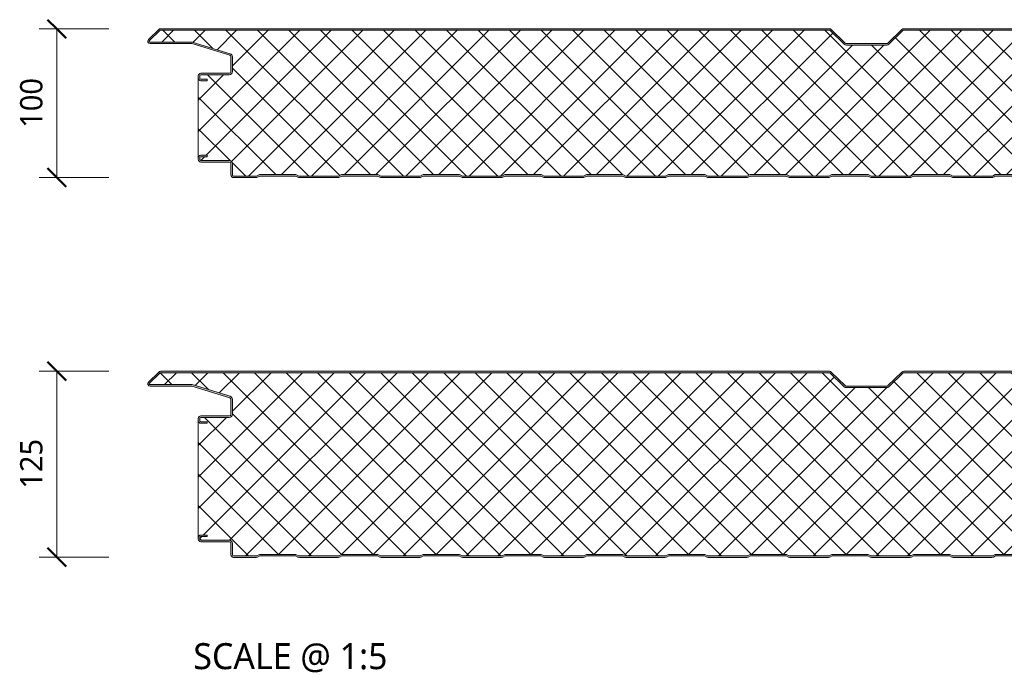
# Model space of a CAD drawing. Header units: millimetres. Extents: x 9340 to 17552, y -5453 to 669.
# Tile 1 of 10: x 9340 to 10003, y -5453 to -5011. Entities that reach past the tile are written whole.
import ezdxf

# ---------------------------------------------------------------- set-up
doc = ezdxf.new("R2010")
doc.units = ezdxf.units.MM
for name, color, linetype, lineweight in [('A-ANNO-DIMS', 211, 'Continuous', 9), ('A-ANNO-DIMS-5', 211, 'Continuous', 9), ('A-DETL-GENF', 92, 'Continuous', 13), ('G-ANNO-TEXT', 231, 'Continuous', 9)]:
    doc.layers.add(name, color=color, linetype=linetype, lineweight=lineweight)
doc.styles.add('Yu Gothic', font='Yu Gothic.ttf', dxfattribs={"height": 15})
doc.styles.add('Yu Gothic_1', font='Yu Gothic.ttf', dxfattribs={"height": 17.5})
doc.dimstyles.new('Diagonal', dxfattribs={"dimscale": 304.8, "dimtxt": 17.413553, "dimasz": 0.04101, "dimexe": 0.03937, "dimexo": 0.024606, "dimgap": 0.024606, "dimtad": 1, "dimdec": 0, "dimzin": 0, "dimdsep": 46, "dimtxsty": 'Yu Gothic', "dimblk1": 'OBLIQUE', "dimblk2": 'OBLIQUE', "dimsah": 1, "dimcen": 0.09, "dimazin": 0, "dimtfac": 1, "dimtdec": 4, "dimtix": 1, "dimtmove": 0, "dimatfit": 3, "dimfxl": 1, "dimtvp": 1, "dimtfill": 1, "dimtolj": 1, "dimtzin": 0, "dimarcsym": 2})

# ---------------------------------------------------------------- blocks, each defined once
blk = doc.blocks.new('HFX 1000 - 1 RIB - FINELINE - HFX 1000 100mm - 1 RIB - FINELINE-4408350-ALL PANELS 2')
at = {"layer": 'A-DETL-GENF'}
h = blk.add_hatch(color=256, dxfattribs=at)
h.paths.add_polyline_path([(1.9, 0), (17.49, 0.06), (17.94, 0.22), (19.54, 1), (43.5, 1), (45.51, 0.06), (46, 0), (72.49, 0.06), (72.94, 0.22), (74.5, 1), (98.5, 1), (100.51, 0.06), (101, 0), (127.49, 0.06), (127.94, 0.22), (129.5, 1), (153.5, 1), (155.51, 0.06), (156, 0), (182.49, 0.06), (182.94, 0.22), (184.5, 1), (208.5, 1), (210.51, 0.06), (211, 0), (237.49, 0.06), (237.94, 0.22), (239.5, 1), (263.5, 1), (265.51, 0.06), (266, 0), (292.49, 0.06), (292.94, 0.22), (294.5, 1), (318.5, 1), (320.51, 0.06), (321, 0), (347.49, 0.06), (347.94, 0.22), (349.5, 1), (373.5, 1), (375.51, 0.06), (376, 0), (402.49, 0.06), (402.99, 0.24), (404.5, 1), (428.5, 1), (430.51, 0.06), (431, 0), (457.49, 0.06), (457.94, 0.22), (459.5, 1), (483.5, 1), (485.51, 0.06), (486, 0), (512.49, 0.06), (512.94, 0.22), (514.5, 1), (538.5, 1), (540.51, 0.06), (541, 0), (567.49, 0.06), (567.94, 0.22), (569.5, 1), (593.5, 1), (595.51, 0.06), (596, 0), (622.49, 0.06), (622.94, 0.22), (624.5, 1), (648.5, 1), (650.51, 0.06), (651, 0), (677.49, 0.06), (677.94, 0.22), (679.54, 1), (703.5, 1), (705.51, 0.06), (706, 0), (732.49, 0.06), (732.94, 0.22), (734.5, 1), (758.5, 1), (760.51, 0.06), (761, 0), (787.49, 0.06), (787.94, 0.22), (789.5, 1), (813.5, 1), (815.51, 0.06), (816, 0), (842.49, 0.06), (842.94, 0.22), (844.5, 1), (868.5, 1), (870.51, 0.06), (871, 0), (897.49, 0.06), (897.94, 0.22), (899.5, 1), (923.5, 1), (925.51, 0.06), (926, 0), (952.49, 0.06), (952.94, 0.22), (954.5, 1), (978.5, 1), (980.51, 0.06), (981, 0), (996.6, 0.05), (996.67, 0.06), (997.1, 0.24), (997.48, 0.53), (997.8, 1), (997.94, 1.33), (998, 2.18), (998, 5.96), (997.9, 6.53), (997.76, 6.86), (997.48, 7.23), (997, 7.58), (993.22, 9.76), (992.69, 9.95), (992.32, 10), (978.89, 10.04), (978.6, 10.16), (978.35, 10.35), (978.16, 10.6), (978.04, 10.89), (978, 11.2), (977.99, 13.32), (977.9, 13.77), (977.76, 14.1), (977.48, 14.47), (977, 14.8), (976.51, 14.96), (975.92, 15), (972, 15), (972, 14), (976.41, 13.97), (976.77, 13.77), (976.98, 13.41), (977, 13.2), (977, 11.2), (977.08, 10.63), (977.3, 10.1), (977.65, 9.64), (978.1, 9.29), (978.74, 9.06), (979.2, 9), (992.54, 9), (996.77, 6.53), (996.98, 6.17), (997, 5.96), (996.98, 1.59), (996.77, 1.23), (996.41, 1.03), (996.2, 1), (980.74, 1), (978.63, 2), (954.27, 2), (952.27, 1), (925.74, 1), (923.74, 2), (899.27, 2), (897.27, 1), (870.74, 1), (868.74, 2), (844.27, 2), (842.27, 1), (815.74, 1), (813.74, 2), (789.27, 2), (787.27, 1), (760.74, 1), (758.74, 2), (734.27, 2), (732.27, 1), (705.74, 1), (703.74, 2), (679.27, 2), (677.27, 1), (650.74, 1), (648.74, 2), (624.27, 2), (622.27, 1), (595.74, 1), (593.74, 2), (569.27, 2), (567.27, 1), (540.74, 1), (538.74, 2), (514.27, 2), (512.27, 1), (485.74, 1), (483.74, 2), (459.27, 2), (457.27, 1), (430.74, 1), (428.74, 2), (404.27, 2), (402.27, 1), (375.74, 1), (373.74, 2), (349.27, 2), (347.27, 1), (320.74, 1), (318.74, 2), (294.27, 2), (292.27, 1), (265.74, 1), (263.74, 2), (239.27, 2), (237.27, 1), (210.74, 1), (208.74, 2), (184.27, 2), (182.27, 1), (155.74, 1), (153.74, 2), (129.27, 2), (127.27, 1), (100.74, 1), (98.74, 2), (74.27, 2), (72.27, 1), (45.74, 1), (43.74, 2), (19.27, 2), (17.27, 1), (1.59, 1.03), (1.23, 1.23), (1.03, 1.59), (1, 2), (1, 9.3), (0.93, 9.87), (0.71, 10.4), (0.36, 10.86), (-0.1, 11.21), (-0.63, 11.43), (-1.2, 11.5), (-20.41, 11.53), (-20.77, 11.73), (-20.97, 12.09), (-21, 12.3), (-20.97, 13.41), (-20.77, 13.77), (-20.41, 13.97), (-20.2, 14), (-16, 14), (-16, 15), (-20.41, 14.97), (-20.67, 14.94), (-21.1, 14.76), (-21.47, 14.47), (-21.8, 14), (-21.94, 13.67), (-22, 13.2), (-21.99, 12.21), (-21.9, 11.73), (-21.76, 11.4), (-21.47, 11.03), (-21, 10.7), (-20.67, 10.56), (-20.2, 10.5), (-0.89, 10.46), (-0.6, 10.34), (-0.35, 10.15), (-0.16, 9.9), (-0.04, 9.61), (0, 9.3), (0, 1.8), (0.1, 1.23), (0.24, 0.9), (0.53, 0.53), (1, 0.2), (1.33, 0.06), (1.8, 0)])
h.paths.add_polyline_path([(972, 65.19), (976.2, 65.19), (976.67, 65.26), (977.1, 65.44), (977.48, 65.72), (977.76, 66.09), (977.94, 66.53), (978, 66.99), (978.04, 69.31), (978.16, 69.59), (978.35, 69.84), (978.63, 70.05), (978.89, 70.15), (979.2, 70.19), (992.69, 70.24), (992.79, 70.26), (993.22, 70.44), (997.1, 72.67), (997.48, 72.96), (997.76, 73.33), (997.94, 73.77), (998, 74.23), (998, 78.39), (997.94, 78.86), (997.76, 79.29), (997.48, 79.67), (997, 79.99), (996.63, 80.14), (996.04, 80.19), (966.65, 80.14), (966.33, 80.04), (965.76, 79.67), (965.38, 79.4), (964.92, 79.33), (964.48, 79.48), (963.67, 80.04), (963.32, 80.16), (962.95, 80.19), (953.89, 80.24), (953.47, 80.46), (953.35, 80.55), (953.16, 80.79), (953.04, 81.08), (953, 81.39), (953, 88.39), (952.94, 88.86), (952.65, 89.44), (952.48, 89.67), (952, 89.99), (951.67, 90.13), (951.2, 90.19), (913.85, 90.23), (913.56, 90.35), (913.07, 90.77), (903.63, 99.9), (903.55, 99.96), (902.99, 100.15), (902.66, 100.19), (452.34, 100.15), (452.05, 100.07), (451.7, 99.91), (451.41, 99.68), (441.73, 90.34), (441.32, 90.21), (441.17, 90.19), (413.85, 90.23), (413.56, 90.35), (413.05, 90.79), (403.61, 99.91), (403.44, 100.01), (402.99, 100.15), (402.66, 100.19), (-47.66, 100.15), (-47.79, 100.14), (-48.22, 99.96), (-48.59, 99.68), (-55.75, 92.65), (-55.91, 92.31), (-55.99, 91.93), (-55.98, 91.56), (-55.88, 91.19), (-55.7, 90.86), (-55.44, 90.58), (-55.13, 90.37), (-54.54, 90.21), (-53.99, 90.19), (-26.2, 90.15), (-0.56, 82.27), (-0.33, 82.09), (-0.15, 81.85), (-0.04, 81.56), (0, 81.26), (-0.04, 71.08), (-0.21, 70.73), (-0.35, 70.55), (-0.63, 70.34), (-0.89, 70.24), (-1.2, 70.19), (-20.41, 70.17), (-20.67, 70.13), (-21.1, 69.95), (-21.47, 69.67), (-21.8, 69.19), (-21.94, 68.86), (-22, 68.39), (-22, 66.99), (-21.94, 66.53), (-21.76, 66.09), (-21.47, 65.72), (-21.1, 65.44), (-20.67, 65.26), (-20.2, 65.19), (-16, 65.19), (-16, 66.19), (-20.41, 66.22), (-20.77, 66.43), (-20.97, 66.79), (-21, 66.99), (-20.97, 68.6), (-20.77, 68.96), (-20.41, 69.17), (-20.2, 69.19), (-1.2, 69.19), (-0.63, 69.27), (-0.1, 69.49), (0.36, 69.84), (0.71, 70.29), (0.93, 70.83), (1, 71.39), (1, 81.26), (0.93, 81.82), (0.72, 82.34), (0.39, 82.79), (-0.05, 83.14), (-0.56, 83.37), (-26.2, 91.19), (-54.54, 91.21), (-54.82, 91.37), (-54.97, 91.62), (-54.99, 91.87), (-54.88, 92.14), (-54.67, 92.37), (-47.66, 99.19), (402.99, 99.19), (412.62, 89.82), (413.07, 89.48), (413.59, 89.27), (414.15, 89.19), (441.17, 89.19), (441.73, 89.27), (442.26, 89.48), (442.71, 89.82), (452.34, 99.19), (902.99, 99.19), (912.62, 89.82), (913.07, 89.48), (913.59, 89.27), (914.15, 89.19), (951.41, 89.17), (951.77, 88.96), (951.98, 88.6), (952, 88.39), (952, 81.39), (952.08, 80.83), (952.3, 80.29), (952.65, 79.84), (953.1, 79.49), (953.63, 79.27), (954.2, 79.19), (963.35, 79.19), (963.67, 78.83), (964.07, 78.56), (964.52, 78.39), (965, 78.33), (965.48, 78.39), (965.93, 78.56), (966.33, 78.83), (966.65, 79.19), (996.41, 79.17), (996.77, 78.96), (996.98, 78.6), (997, 78.39), (996.98, 74.03), (996.77, 73.67), (996.6, 73.54), (992.54, 71.19), (979.2, 71.19), (978.63, 71.12), (978.1, 70.9), (977.65, 70.55), (977.3, 70.09), (977.08, 69.56), (977, 68.99), (976.98, 66.79), (976.77, 66.43), (976.41, 66.22), (976.2, 66.19), (972, 66.19)])
h = blk.add_hatch(dxfattribs=at)
h.set_pattern_fill('FP_3', color=256, style=0, pattern_type=2)
h.set_pattern_definition([(45, (-9482.213, 5117.743), (-10.606602, 10.606602), []), (135, (-9482.213, 5117.743), (-10.606602, -10.606602), [])])
h.paths.add_polyline_path([(17.27, 1), (19.27, 2), (43.74, 2), (45.74, 1), (72.27, 1), (74.27, 2), (98.74, 2), (100.74, 1), (127.27, 1), (129.27, 2), (153.74, 2), (155.74, 1), (182.27, 1), (184.27, 2), (208.74, 2), (210.74, 1), (237.27, 1), (239.27, 2), (263.74, 2), (265.74, 1), (292.27, 1), (294.27, 2), (318.74, 2), (320.74, 1), (347.27, 1), (349.27, 2), (373.74, 2), (375.74, 1), (402.27, 1), (404.27, 2), (428.74, 2), (430.74, 1), (457.27, 1), (459.27, 2), (483.74, 2), (485.74, 1), (512.27, 1), (514.27, 2), (538.74, 2), (540.74, 1), (567.27, 1), (569.27, 2), (593.74, 2), (595.74, 1), (622.27, 1), (624.27, 2), (648.74, 2), (650.74, 1), (677.27, 1), (679.27, 2), (703.74, 2), (705.74, 1), (732.27, 1), (734.27, 2), (758.74, 2), (760.74, 1), (787.27, 1), (789.27, 2), (813.74, 2), (815.74, 1), (842.27, 1), (844.27, 2), (868.74, 2), (870.74, 1), (897.27, 1), (899.27, 2), (923.74, 2), (925.74, 1), (952.27, 1), (954.27, 2), (978.74, 2), (980.74, 1), (996.41, 1.03), (996.77, 1.23), (996.9, 1.4), (997, 1.8), (997, 5.96), (996.9, 6.36), (996.6, 6.65), (992.54, 9), (979.2, 9), (978.63, 9.07), (978.1, 9.29), (977.65, 9.64), (977.3, 10.1), (977.08, 10.63), (977, 11.2), (977, 13.2), (976.9, 13.6), (976.6, 13.89), (976.2, 14), (972, 14), (972, 15), (976.2, 15), (976.67, 14.94), (977.1, 14.76), (977.48, 14.47), (977.76, 14.1), (977.94, 13.67), (978, 13.2), (978, 66.99), (977.94, 66.53), (977.76, 66.09), (977.48, 65.72), (977.1, 65.44), (976.67, 65.26), (976.2, 65.19), (972, 65.19), (972, 66.19), (976.41, 66.22), (976.77, 66.43), (976.9, 66.59), (977, 66.99), (977, 68.99), (977.08, 69.56), (977.3, 70.09), (977.65, 70.55), (978.1, 70.9), (978.63, 71.12), (979.2, 71.19), (992.54, 71.19), (996.77, 73.67), (996.9, 73.83), (997, 74.23), (997, 78.39), (996.9, 78.79), (996.6, 79.09), (996.2, 79.19), (966.65, 79.19), (966.33, 78.83), (965.93, 78.56), (965.48, 78.39), (965, 78.33), (964.52, 78.39), (964.07, 78.56), (963.67, 78.83), (963.35, 79.19), (954.2, 79.19), (953.63, 79.27), (953.1, 79.49), (952.65, 79.84), (952.3, 80.29), (952.08, 80.83), (952, 81.39), (952, 88.39), (951.9, 88.79), (951.6, 89.09), (951.2, 89.19), (914.15, 89.19), (913.59, 89.27), (913.07, 89.48), (912.62, 89.82), (902.99, 99.19), (452.34, 99.19), (442.71, 89.82), (442.26, 89.48), (441.73, 89.27), (441.17, 89.19), (414.15, 89.19), (413.59, 89.27), (413.07, 89.48), (412.62, 89.82), (402.99, 99.19), (-47.66, 99.19), (-54.91, 92.11), (-54.97, 91.94), (-54.95, 91.57), (-54.79, 91.34), (-54.54, 91.21), (-54.4, 91.19), (-26.2, 91.19), (-0.56, 83.37), (-0.05, 83.14), (0.39, 82.79), (0.72, 82.34), (0.93, 81.82), (1, 81.26), (1, 71.39), (0.93, 70.83), (0.71, 70.29), (0.36, 69.84), (-0.1, 69.49), (-0.63, 69.27), (-1.2, 69.19), (-20.41, 69.17), (-20.77, 68.96), (-20.89, 68.79), (-21, 68.39), (-21, 66.99), (-20.89, 66.59), (-20.6, 66.3), (-20.2, 66.19), (-16, 66.19), (-16, 65.19), (-20.2, 65.19), (-20.67, 65.26), (-21.1, 65.44), (-21.47, 65.72), (-21.76, 66.09), (-21.94, 66.53), (-22, 66.99), (-22, 13.2), (-21.94, 13.67), (-21.76, 14.1), (-21.47, 14.47), (-21.1, 14.76), (-20.67, 14.94), (-20.2, 15), (-16, 15), (-16, 14), (-20.41, 13.97), (-20.77, 13.77), (-20.89, 13.6), (-21, 13.2), (-21, 12.3), (-20.89, 11.9), (-20.6, 11.61), (-20.2, 11.5), (-1.2, 11.5), (-0.63, 11.43), (-0.1, 11.21), (0.36, 10.86), (0.71, 10.4), (0.93, 9.87), (1, 9.3), (1, 1.8), (1.11, 1.4), (1.4, 1.11), (1.8, 1)])
for p, q in [((-48.59, 99.68), (-55.51, 92.94)), ((202.66, 100.19), (-47.33, 100.19)), ((402.66, 100.19), (202.66, 100.19)), ((413.32, 90.53), (403.92, 99.68)), ((451.41, 99.68), (442.01, 90.53)), ((652.66, 100.19), (452.66, 100.19)), ((-47.66, 99.19), (-54.82, 92.22)), ((202.66, 99.19), (-47.66, 99.19)), ((402.99, 99.19), (202.66, 99.19)), ((412.62, 89.82), (402.99, 99.19)), ((452.34, 99.19), (442.71, 89.82)), ((652.66, 99.19), (452.34, 99.19)), ((-54.4, 91.19), (-26.2, 91.19)), ((-54.4, 90.19), (-26.35, 90.19)), ((-26.35, 90.19), (-0.85, 82.41)), ((-26.2, 91.19), (-0.56, 83.37)), ((441.17, 90.19), (414.15, 90.19)), ((441.17, 89.19), (414.15, 89.19)), ((0, 81.26), (0, 71.39)), ((1, 81.26), (1, 71.39)), ((-22, 68.39), (-22, 66.99)), ((-22, 66.99), (-22, 13.2)), ((-21, 68.39), (-21, 66.99)), ((-1.2, 70.19), (-20.2, 70.19)), ((-1.2, 69.19), (-20.2, 69.19)), ((-20.2, 66.19), (-16, 66.19)), ((-16, 65.19), (-20.2, 65.19)), ((-16, 66.19), (-16, 65.19)), ((-20.2, 15), (-16, 15)), ((-16, 14), (-20.2, 14)), ((-16, 15), (-16, 14)), ((-22, 13.2), (-22, 12.3)), ((-21, 13.2), (-21, 12.3)), ((-20.2, 11.5), (-1.2, 11.5)), ((-20.2, 10.5), (-1.2, 10.5)), ((0, 9.3), (0, 1.8)), ((1, 9.3), (1, 1.8)), ((1.8, 1), (17.27, 1)), ((1.8, 0), (17.01, 0)), ((17.27, 1), (19.27, 2)), ((17.94, 0.22), (19.5, 1)), ((19.27, 2), (43.74, 2)), ((19.5, 1), (43.5, 1)), ((43.5, 1), (45.06, 0.22)), ((43.74, 2), (45.74, 1)), ((45.74, 1), (72.27, 1)), ((46, 0), (72.01, 0)), ((72.27, 1), (74.27, 2)), ((72.94, 0.22), (74.5, 1)), ((74.27, 2), (98.74, 2)), ((74.5, 1), (98.5, 1)), ((98.5, 1), (100.06, 0.22)), ((98.74, 2), (100.74, 1)), ((100.74, 1), (127.27, 1)), ((101, 0), (127.01, 0)), ((127.27, 1), (129.27, 2)), ((127.94, 0.22), (129.5, 1)), ((129.27, 2), (153.74, 2)), ((129.5, 1), (153.5, 1)), ((153.5, 1), (155.06, 0.22)), ((153.74, 2), (155.74, 1)), ((155.74, 1), (182.27, 1)), ((156, 0), (182.01, 0)), ((182.27, 1), (184.27, 2)), ((182.94, 0.22), (184.5, 1)), ((184.27, 2), (208.74, 2)), ((184.5, 1), (208.5, 1)), ((208.5, 1), (210.06, 0.22)), ((208.74, 2), (210.74, 1)), ((210.74, 1), (237.27, 1)), ((211, 0), (237.01, 0)), ((237.27, 1), (239.27, 2)), ((237.94, 0.22), (239.5, 1)), ((239.27, 2), (263.74, 2)), ((239.5, 1), (263.5, 1)), ((263.5, 1), (265.06, 0.22)), ((263.74, 2), (265.74, 1)), ((265.74, 1), (292.27, 1)), ((266, 0), (292.01, 0)), ((292.27, 1), (294.27, 2)), ((292.94, 0.22), (294.5, 1)), ((294.27, 2), (318.74, 2)), ((294.5, 1), (318.5, 1)), ((318.5, 1), (320.06, 0.22)), ((318.74, 2), (320.74, 1)), ((320.74, 1), (347.27, 1)), ((321, 0), (347.01, 0)), ((347.27, 1), (349.27, 2)), ((347.94, 0.22), (349.5, 1)), ((349.27, 2), (373.74, 2)), ((349.5, 1), (373.5, 1)), ((373.5, 1), (375.06, 0.22)), ((373.74, 2), (375.74, 1)), ((375.74, 1), (402.27, 1)), ((376, 0), (402.01, 0)), ((402.27, 1), (404.27, 2)), ((402.94, 0.22), (404.5, 1)), ((404.27, 2), (428.74, 2)), ((404.5, 1), (428.5, 1)), ((428.5, 1), (430.06, 0.22)), ((428.74, 2), (430.74, 1)), ((430.74, 1), (457.27, 1)), ((431, 0), (457.01, 0)), ((457.27, 1), (459.27, 2)), ((457.94, 0.22), (459.5, 1)), ((459.27, 2), (483.74, 2)), ((459.5, 1), (483.5, 1)), ((483.5, 1), (485.06, 0.22)), ((483.74, 2), (485.74, 1)), ((485.74, 1), (512.27, 1)), ((486, 0), (512.01, 0)), ((512.27, 1), (514.27, 2)), ((512.94, 0.22), (514.5, 1)), ((514.27, 2), (538.74, 2)), ((514.5, 1), (538.5, 1))]:
    blk.add_line(p, q, dxfattribs=at)
for centre, radius, start, end in [((-47.33, 98.39), 1.8, 90, 134.24149), ((402.66, 98.39), 1.8, 45.75851, 90), ((452.66, 98.39), 1.8, 90, 134.24149), ((-54.4, 91.79), 1.6, 134.24149, 270), ((-54.4, 91.79), 0.6, 134.24149, 270), ((414.15, 91.39), 2.2, 225.75851, 270), ((414.15, 91.39), 1.2, 225.75851, 270), ((441.17, 91.39), 1.2, 270, 314.24149), ((441.17, 91.39), 2.2, 270, 314.24149), ((-1.2, 81.26), 1.2, 360, 73.02327), ((-1.2, 81.26), 2.2, 0, 73.02327), ((-20.2, 68.39), 1.8, 90, 180), ((-20.2, 66.99), 1.8, 180, 270), ((-20.2, 68.39), 0.8, 90, 180), ((-20.2, 68.39), 0.8, 150, 180), ((-20.2, 66.99), 0.8, 180, 210), ((-20.2, 66.99), 0.8, 180, 270), ((-1.2, 71.39), 1.2, 270, 0), ((-1.2, 71.39), 2.2, 270, 0), ((-20.2, 13.2), 1.8, 90, 180), ((-20.2, 13.2), 0.8, 90, 180), ((-20.2, 13.2), 0.8, 150, 180), ((-20.2, 12.3), 1.8, 180, 270), ((-20.2, 12.3), 0.8, 180, 210), ((-20.2, 12.3), 0.8, 180, 270), ((-1.2, 9.3), 2.2, 0, 90), ((-1.2, 9.3), 1.2, 360, 90), ((1.8, 1.8), 1.8, 180, 270), ((1.8, 1.8), 0.8, 180, 210), ((1.8, 1.8), 0.8, 180, 270), ((17.01, 2.1), 2.1, 270, 296.56505), ((46, 2.1), 2.1, 243.43495, 270), ((72.01, 2.1), 2.1, 270, 296.56505), ((101, 2.1), 2.1, 243.43495, 270), ((127.01, 2.1), 2.1, 270, 296.56505), ((156, 2.1), 2.1, 243.43495, 270), ((182.01, 2.1), 2.1, 270, 296.56505), ((211, 2.1), 2.1, 243.43495, 270), ((237.01, 2.1), 2.1, 270, 296.56505), ((266, 2.1), 2.1, 243.43495, 270), ((292.01, 2.1), 2.1, 270, 296.56505), ((321, 2.1), 2.1, 243.43495, 270), ((347.01, 2.1), 2.1, 270, 296.56505), ((376, 2.1), 2.1, 243.43495, 270), ((402.01, 2.1), 2.1, 270, 296.56505), ((431, 2.1), 2.1, 243.43495, 270), ((457.01, 2.1), 2.1, 270, 296.56505), ((486, 2.1), 2.1, 243.43495, 270), ((512.01, 2.1), 2.1, 270, 296.56505)]:
    blk.add_arc(centre, radius, start, end, dxfattribs=at)
blk = doc.blocks.new('HFX 1000 - 1 RIB - FINELINE - HFX 1000 125mm - 1 RIB - FINELINE-4408352-ALL PANELS 2')
at = {"layer": 'A-DETL-GENF'}
h = blk.add_hatch(color=256, dxfattribs=at)
h.paths.add_polyline_path([(1.8, 0), (17.49, 0.06), (17.94, 0.22), (19.5, 1), (43.5, 1), (45.51, 0.06), (46, 0), (72.49, 0.06), (72.94, 0.22), (74.5, 1), (98.5, 1), (100.51, 0.06), (101, 0), (127.49, 0.06), (127.94, 0.22), (129.5, 1), (153.5, 1), (155.51, 0.06), (156, 0), (182.49, 0.06), (182.94, 0.22), (184.5, 1), (208.5, 1), (210.51, 0.06), (211, 0), (237.49, 0.06), (237.94, 0.22), (239.56, 1), (263.5, 1), (265.51, 0.06), (266, 0), (292.49, 0.06), (292.94, 0.22), (294.5, 1), (318.5, 1), (320.51, 0.06), (321, 0), (347.49, 0.06), (347.94, 0.22), (349.5, 1), (373.5, 1), (375.51, 0.06), (376, 0), (402.49, 0.06), (402.99, 0.24), (404.5, 1), (428.5, 1), (430.51, 0.06), (431, 0), (457.49, 0.06), (457.94, 0.22), (459.5, 1), (483.5, 1), (485.51, 0.06), (486, 0), (512.49, 0.06), (512.94, 0.22), (514.5, 1), (538.5, 1), (540.51, 0.06), (541, 0), (567.49, 0.06), (567.94, 0.22), (569.5, 1), (593.5, 1), (595.51, 0.06), (596, 0), (622.49, 0.06), (622.94, 0.22), (624.5, 1), (648.5, 1), (650.51, 0.06), (651, 0), (677.49, 0.06), (677.94, 0.22), (679.5, 1), (703.5, 1), (705.51, 0.06), (706, 0), (732.49, 0.06), (732.94, 0.22), (734.5, 1), (758.5, 1), (760.51, 0.06), (761, 0), (787.49, 0.06), (787.94, 0.22), (789.5, 1), (813.5, 1), (815.51, 0.06), (816, 0), (842.49, 0.06), (842.94, 0.22), (844.5, 1), (868.5, 1), (870.51, 0.06), (871, 0), (897.49, 0.06), (897.94, 0.22), (899.5, 1), (923.5, 1), (925.51, 0.06), (926, 0), (952.49, 0.06), (952.94, 0.22), (954.5, 1), (978.5, 1), (980.51, 0.06), (981, 0), (996.6, 0.05), (996.67, 0.06), (997.1, 0.24), (997.48, 0.53), (997.76, 0.9), (997.94, 1.33), (998, 2.18), (998, 5.96), (997.9, 6.53), (997.76, 6.86), (997.48, 7.23), (997, 7.58), (993.22, 9.76), (992.69, 9.95), (992.32, 10), (978.89, 10.04), (978.6, 10.16), (978.35, 10.35), (978.16, 10.6), (978.04, 10.89), (978, 11.2), (977.99, 13.32), (977.9, 13.77), (977.76, 14.1), (977.48, 14.47), (977, 14.8), (976.51, 14.96), (975.92, 15), (972, 15), (972, 14), (976.41, 13.97), (976.77, 13.77), (976.98, 13.41), (977, 13.2), (977, 11.2), (977.08, 10.63), (977.3, 10.1), (977.65, 9.64), (978.1, 9.29), (978.74, 9.06), (979.2, 9), (992.54, 9), (996.77, 6.53), (996.98, 6.17), (997, 5.96), (996.98, 1.59), (996.77, 1.23), (996.41, 1.03), (996.2, 1), (980.74, 1), (978.63, 2), (954.27, 2), (952.27, 1), (925.74, 1), (923.74, 2), (899.27, 2), (897.27, 1), (870.74, 1), (868.74, 2), (844.27, 2), (842.27, 1), (815.74, 1), (813.74, 2), (789.27, 2), (787.27, 1), (760.74, 1), (758.74, 2), (734.27, 2), (732.27, 1), (705.74, 1), (703.74, 2), (679.27, 2), (677.27, 1), (650.74, 1), (648.74, 2), (624.27, 2), (622.27, 1), (595.74, 1), (593.74, 2), (569.27, 2), (567.27, 1), (540.74, 1), (538.74, 2), (514.27, 2), (512.27, 1), (485.74, 1), (483.74, 2), (459.27, 2), (457.27, 1), (430.74, 1), (428.74, 2), (404.27, 2), (402.27, 1), (375.74, 1), (373.74, 2), (349.27, 2), (347.27, 1), (320.74, 1), (318.74, 2), (294.27, 2), (292.27, 1), (265.74, 1), (263.74, 2), (239.27, 2), (237.27, 1), (210.74, 1), (208.74, 2), (184.27, 2), (182.27, 1), (155.74, 1), (153.74, 2), (129.27, 2), (127.27, 1), (100.74, 1), (98.74, 2), (74.27, 2), (72.27, 1), (45.74, 1), (43.74, 2), (19.27, 2), (17.27, 1), (1.59, 1.03), (1.23, 1.23), (1.03, 1.59), (1, 2), (1, 9.3), (0.93, 9.87), (0.71, 10.4), (0.36, 10.86), (-0.1, 11.21), (-0.63, 11.43), (-1.2, 11.5), (-20.41, 11.53), (-20.77, 11.73), (-20.97, 12.09), (-21, 12.3), (-20.97, 13.41), (-20.77, 13.77), (-20.41, 13.97), (-20.2, 14), (-16, 14), (-16, 15), (-20.41, 14.97), (-20.67, 14.94), (-21.1, 14.76), (-21.47, 14.47), (-21.8, 14), (-21.94, 13.67), (-22, 13.2), (-21.99, 12.21), (-21.9, 11.73), (-21.76, 11.4), (-21.47, 11.03), (-21, 10.7), (-20.67, 10.56), (-20.2, 10.5), (-0.89, 10.46), (-0.6, 10.34), (-0.35, 10.15), (-0.1, 9.75), (-0.04, 9.61), (0, 9.3), (0, 1.8), (0.13, 1.18), (0.24, 0.9), (0.53, 0.53), (1, 0.2), (1.33, 0.06), (1.59, 0.03)])
h.paths.add_polyline_path([(972.64, 90.19), (976.2, 90.19), (976.67, 90.26), (977.1, 90.44), (977.48, 90.72), (977.76, 91.09), (977.94, 91.53), (978, 91.99), (978.04, 94.31), (978.16, 94.59), (978.35, 94.84), (978.63, 95.05), (978.89, 95.15), (979.2, 95.19), (992.69, 95.24), (992.79, 95.26), (993.22, 95.44), (997.1, 97.67), (997.48, 97.96), (997.76, 98.33), (997.94, 98.77), (998, 99.23), (998, 103.39), (997.94, 103.86), (997.76, 104.29), (997.48, 104.67), (997, 104.99), (996.63, 105.14), (996.04, 105.19), (966.65, 105.14), (966.33, 105.04), (965.76, 104.67), (965.38, 104.4), (964.92, 104.33), (964.48, 104.48), (963.67, 105.04), (963.32, 105.16), (962.95, 105.19), (953.89, 105.24), (953.6, 105.36), (953.35, 105.55), (953.1, 105.94), (953.04, 106.08), (953, 106.39), (953, 113.39), (952.94, 113.86), (952.65, 114.44), (952.48, 114.67), (952, 114.99), (951.67, 115.13), (951.2, 115.19), (913.85, 115.23), (913.56, 115.35), (913.01, 115.83), (903.64, 124.89), (903.55, 124.96), (902.99, 125.15), (902.66, 125.19), (452.34, 125.15), (452.11, 125.1), (451.78, 124.96), (451.41, 124.68), (441.73, 115.34), (441.29, 115.21), (441.17, 115.19), (413.85, 115.23), (413.56, 115.35), (413.07, 115.77), (403.62, 124.91), (403.36, 125.04), (402.99, 125.15), (402.66, 125.19), (-47.66, 125.15), (-47.79, 125.14), (-48.22, 124.96), (-48.59, 124.68), (-55.75, 117.65), (-55.95, 117.11), (-55.98, 116.71), (-55.98, 116.56), (-55.88, 116.19), (-55.7, 115.86), (-55.44, 115.58), (-55.13, 115.37), (-54.54, 115.21), (-53.99, 115.19), (-26.2, 115.15), (-0.56, 107.27), (-0.33, 107.09), (-0.15, 106.85), (-0.04, 106.56), (0, 106.26), (-0.04, 96.08), (-0.16, 95.79), (-0.35, 95.55), (-0.63, 95.34), (-0.89, 95.24), (-1.2, 95.19), (-20.41, 95.17), (-20.67, 95.13), (-21.1, 94.95), (-21.47, 94.67), (-21.8, 94.19), (-21.94, 93.86), (-22, 93.39), (-22, 91.99), (-21.94, 91.53), (-21.76, 91.09), (-21.47, 90.72), (-21.1, 90.44), (-20.67, 90.26), (-20.2, 90.19), (-16, 90.19), (-16, 91.19), (-20.41, 91.22), (-20.77, 91.43), (-20.97, 91.79), (-21, 91.99), (-20.97, 93.6), (-20.77, 93.96), (-20.41, 94.17), (-20.2, 94.19), (-1.2, 94.19), (-0.63, 94.27), (-0.1, 94.49), (0.36, 94.84), (0.71, 95.29), (0.93, 95.83), (1, 96.39), (1, 106.26), (0.93, 106.82), (0.72, 107.34), (0.39, 107.79), (-0.05, 108.14), (-0.56, 108.37), (-26.2, 116.19), (-54.54, 116.21), (-54.82, 116.37), (-54.96, 116.6), (-54.99, 116.87), (-54.88, 117.14), (-54.67, 117.37), (-47.66, 124.19), (402.99, 124.19), (412.62, 114.82), (413.07, 114.48), (413.59, 114.27), (414.15, 114.19), (441.17, 114.19), (441.73, 114.27), (442.26, 114.48), (442.71, 114.82), (452.34, 124.19), (902.99, 124.19), (912.62, 114.82), (913.07, 114.48), (913.59, 114.27), (914.15, 114.19), (951.41, 114.17), (951.77, 113.96), (951.98, 113.6), (952, 113.39), (952, 106.39), (952.08, 105.83), (952.3, 105.29), (952.65, 104.84), (953.1, 104.49), (953.63, 104.27), (954.2, 104.19), (963.35, 104.19), (963.67, 103.83), (964.07, 103.56), (964.52, 103.39), (965, 103.33), (965.48, 103.39), (965.93, 103.56), (966.33, 103.83), (966.65, 104.19), (996.41, 104.17), (996.77, 103.96), (996.98, 103.6), (997, 103.39), (996.98, 99.03), (996.77, 98.67), (996.6, 98.54), (992.54, 96.19), (979.2, 96.19), (978.63, 96.12), (978.1, 95.9), (977.65, 95.55), (977.3, 95.09), (977.08, 94.56), (977, 93.99), (976.98, 91.79), (976.77, 91.43), (976.41, 91.22), (976.2, 91.19), (972, 91.19), (972, 90.19), (972.58, 90.19)])
h = blk.add_hatch(dxfattribs=at)
h.set_pattern_fill('FP_4', color=256, style=0, pattern_type=2)
h.set_pattern_definition([(45, (-9482.213, 5373.234), (-10.606602, 10.606602), []), (135, (-9482.213, 5373.234), (-10.606602, -10.606602), [])])
h.paths.add_polyline_path([(1.8, 1), (17.27, 1), (19.27, 2), (43.74, 2), (45.74, 1), (72.27, 1), (74.27, 2), (98.74, 2), (100.74, 1), (127.27, 1), (129.27, 2), (153.74, 2), (155.74, 1), (182.27, 1), (184.27, 2), (208.74, 2), (210.74, 1), (237.27, 1), (239.27, 2), (263.74, 2), (265.74, 1), (292.27, 1), (294.27, 2), (318.74, 2), (320.74, 1), (347.27, 1), (349.27, 2), (373.74, 2), (375.74, 1), (402.27, 1), (404.27, 2), (428.74, 2), (430.74, 1), (457.27, 1), (459.27, 2), (483.74, 2), (485.74, 1), (512.27, 1), (514.27, 2), (538.74, 2), (540.74, 1), (567.27, 1), (569.27, 2), (593.74, 2), (595.74, 1), (622.27, 1), (624.27, 2), (648.74, 2), (650.74, 1), (677.27, 1), (679.27, 2), (703.74, 2), (705.74, 1), (732.27, 1), (734.27, 2), (758.74, 2), (760.74, 1), (787.27, 1), (789.27, 2), (813.74, 2), (815.74, 1), (842.27, 1), (844.27, 2), (868.74, 2), (870.74, 1), (897.27, 1), (899.27, 2), (923.74, 2), (925.74, 1), (952.27, 1), (954.27, 2), (978.74, 2), (980.74, 1), (996.41, 1.03), (996.77, 1.23), (996.9, 1.4), (997, 1.8), (997, 5.96), (996.9, 6.36), (996.6, 6.65), (992.54, 9), (979.2, 9), (978.63, 9.07), (978.1, 9.29), (977.65, 9.64), (977.3, 10.1), (977.08, 10.63), (977, 11.2), (977, 13.2), (976.9, 13.6), (976.6, 13.89), (976.2, 14), (972, 14), (972, 15), (976.2, 15), (976.67, 14.94), (977.1, 14.76), (977.48, 14.47), (977.76, 14.1), (977.94, 13.67), (978, 13.2), (978, 91.99), (977.94, 91.53), (977.76, 91.09), (977.48, 90.72), (977.1, 90.44), (976.67, 90.26), (976.2, 90.19), (972, 90.19), (972, 91.19), (976.41, 91.22), (976.77, 91.43), (976.9, 91.59), (977, 91.99), (977, 93.99), (977.08, 94.56), (977.3, 95.09), (977.65, 95.55), (978.1, 95.9), (978.63, 96.12), (979.2, 96.19), (992.54, 96.19), (996.77, 98.67), (996.9, 98.83), (997, 99.23), (997, 103.39), (996.9, 103.79), (996.6, 104.09), (996.2, 104.19), (966.65, 104.19), (966.33, 103.83), (965.93, 103.56), (965.48, 103.39), (965, 103.33), (964.52, 103.39), (964.07, 103.56), (963.67, 103.83), (963.35, 104.19), (954.2, 104.19), (953.63, 104.27), (953.1, 104.49), (952.65, 104.84), (952.3, 105.29), (952.08, 105.83), (952, 106.39), (952, 113.39), (951.9, 113.79), (951.6, 114.09), (951.2, 114.19), (914.15, 114.19), (913.59, 114.27), (913.07, 114.48), (912.62, 114.82), (902.99, 124.19), (452.34, 124.19), (442.71, 114.82), (442.26, 114.48), (441.73, 114.27), (441.17, 114.19), (414.15, 114.19), (413.59, 114.27), (413.07, 114.48), (412.62, 114.82), (402.99, 124.19), (-47.66, 124.19), (-54.91, 117.11), (-54.97, 116.99), (-54.95, 116.57), (-54.79, 116.34), (-54.54, 116.21), (-54.4, 116.19), (-26.2, 116.19), (-0.56, 108.37), (-0.05, 108.14), (0.39, 107.79), (0.72, 107.34), (0.93, 106.82), (1, 106.26), (1, 96.39), (0.93, 95.83), (0.71, 95.29), (0.36, 94.84), (-0.1, 94.49), (-0.63, 94.27), (-1.2, 94.19), (-20.41, 94.17), (-20.77, 93.96), (-20.89, 93.79), (-21, 93.39), (-21, 91.99), (-20.89, 91.59), (-20.6, 91.3), (-20.2, 91.19), (-16, 91.19), (-16, 90.19), (-20.2, 90.19), (-20.67, 90.26), (-21.1, 90.44), (-21.47, 90.72), (-21.76, 91.09), (-21.94, 91.53), (-22, 91.99), (-22, 13.2), (-21.94, 13.67), (-21.76, 14.1), (-21.47, 14.47), (-21.1, 14.76), (-20.67, 14.94), (-20.2, 15), (-16, 15), (-16, 14), (-20.41, 13.97), (-20.77, 13.77), (-20.89, 13.6), (-21, 13.2), (-21, 12.3), (-20.89, 11.9), (-20.6, 11.61), (-20.2, 11.5), (-1.2, 11.5), (-0.63, 11.43), (-0.1, 11.21), (0.36, 10.86), (0.71, 10.4), (0.93, 9.87), (1, 9.3), (1, 1.8), (1.11, 1.4), (1.4, 1.11), (1.59, 1.03)])
for p, q in [((-48.59, 124.68), (-55.51, 117.94)), ((-47.66, 124.19), (-54.82, 117.22)), ((202.66, 124.19), (-47.66, 124.19)), ((202.66, 125.19), (-47.33, 125.19)), ((402.66, 125.19), (202.66, 125.19)), ((402.99, 124.19), (202.66, 124.19)), ((412.62, 114.82), (402.99, 124.19)), ((413.32, 115.53), (403.92, 124.68)), ((451.41, 124.68), (442.01, 115.53)), ((452.34, 124.19), (442.71, 114.82)), ((652.66, 124.19), (452.34, 124.19)), ((652.66, 125.19), (452.66, 125.19)), ((-54.4, 116.19), (-26.2, 116.19)), ((-54.4, 115.19), (-26.35, 115.19)), ((-26.35, 115.19), (-0.85, 107.41)), ((-26.2, 116.19), (-0.56, 108.37)), ((441.17, 115.19), (414.15, 115.19)), ((441.17, 114.19), (414.15, 114.19)), ((0, 106.26), (0, 96.39)), ((1, 106.26), (1, 96.39)), ((-22, 93.39), (-22, 91.99)), ((-21, 93.39), (-21, 91.99)), ((-1.2, 95.19), (-20.2, 95.19)), ((-1.2, 94.19), (-20.2, 94.19)), ((-22, 91.99), (-22, 13.2)), ((-20.2, 91.19), (-16, 91.19)), ((-16, 90.19), (-20.2, 90.19)), ((-16, 91.19), (-16, 90.19)), ((-20.2, 15), (-16, 15)), ((-16, 14), (-20.2, 14)), ((-16, 15), (-16, 14)), ((-22, 13.2), (-22, 12.3)), ((-21, 13.2), (-21, 12.3)), ((-20.2, 11.5), (-1.2, 11.5)), ((-20.2, 10.5), (-1.2, 10.5)), ((0, 9.3), (0, 1.8)), ((1, 9.3), (1, 1.8)), ((1.8, 1), (17.27, 1)), ((17.27, 1), (19.27, 2)), ((17.94, 0.22), (19.5, 1)), ((19.27, 2), (43.74, 2)), ((19.5, 1), (43.5, 1)), ((43.5, 1), (45.06, 0.22)), ((43.74, 2), (45.74, 1)), ((45.74, 1), (72.27, 1)), ((72.27, 1), (74.27, 2)), ((72.94, 0.22), (74.5, 1)), ((74.27, 2), (98.74, 2)), ((74.5, 1), (98.5, 1)), ((98.5, 1), (100.06, 0.22)), ((98.74, 2), (100.74, 1)), ((100.74, 1), (127.27, 1)), ((127.27, 1), (129.27, 2)), ((127.94, 0.22), (129.5, 1)), ((129.27, 2), (153.74, 2)), ((129.5, 1), (153.5, 1)), ((153.5, 1), (155.06, 0.22)), ((153.74, 2), (155.74, 1)), ((155.74, 1), (182.27, 1)), ((182.27, 1), (184.27, 2)), ((182.94, 0.22), (184.5, 1)), ((184.27, 2), (208.74, 2)), ((184.5, 1), (208.5, 1)), ((208.5, 1), (210.06, 0.22)), ((208.74, 2), (210.74, 1)), ((210.74, 1), (237.27, 1)), ((237.27, 1), (239.27, 2)), ((237.94, 0.22), (239.5, 1)), ((239.27, 2), (263.74, 2)), ((239.5, 1), (263.5, 1)), ((263.5, 1), (265.06, 0.22)), ((263.74, 2), (265.74, 1)), ((265.74, 1), (292.27, 1)), ((292.27, 1), (294.27, 2)), ((292.94, 0.22), (294.5, 1)), ((294.27, 2), (318.74, 2)), ((294.5, 1), (318.5, 1)), ((318.5, 1), (320.06, 0.22)), ((318.74, 2), (320.74, 1)), ((320.74, 1), (347.27, 1)), ((347.27, 1), (349.27, 2)), ((347.94, 0.22), (349.5, 1)), ((349.27, 2), (373.74, 2)), ((349.5, 1), (373.5, 1)), ((373.5, 1), (375.06, 0.22)), ((373.74, 2), (375.74, 1)), ((375.74, 1), (402.27, 1)), ((402.27, 1), (404.27, 2)), ((402.94, 0.22), (404.5, 1)), ((404.27, 2), (428.74, 2)), ((404.5, 1), (428.5, 1)), ((428.5, 1), (430.06, 0.22)), ((428.74, 2), (430.74, 1)), ((430.74, 1), (457.27, 1)), ((457.27, 1), (459.27, 2)), ((457.94, 0.22), (459.5, 1)), ((459.27, 2), (483.74, 2)), ((459.5, 1), (483.5, 1)), ((483.5, 1), (485.06, 0.22)), ((483.74, 2), (485.74, 1)), ((485.74, 1), (512.27, 1)), ((512.27, 1), (514.27, 2)), ((512.94, 0.22), (514.5, 1)), ((514.27, 2), (538.74, 2)), ((514.5, 1), (538.5, 1)), ((1.8, 0), (17.01, 0)), ((46, 0), (72.01, 0)), ((101, 0), (127.01, 0)), ((156, 0), (182.01, 0)), ((211, 0), (237.01, 0)), ((266, 0), (292.01, 0)), ((321, 0), (347.01, 0)), ((376, 0), (402.01, 0)), ((431, 0), (457.01, 0)), ((486, 0), (512.01, 0))]:
    blk.add_line(p, q, dxfattribs=at)
for centre, radius, start, end in [((-47.33, 123.39), 1.8, 90, 134.24149), ((402.66, 123.39), 1.8, 45.75851, 90), ((452.66, 123.39), 1.8, 90, 134.24149), ((-54.4, 116.79), 1.6, 134.24149, 270), ((-54.4, 116.79), 0.6, 134.24149, 270), ((414.15, 116.39), 2.2, 225.75851, 270), ((414.15, 116.39), 1.2, 225.75851, 270), ((441.17, 116.39), 1.2, 270, 314.24149), ((441.17, 116.39), 2.2, 270, 314.24149), ((-1.2, 106.26), 1.2, 360, 73.02327), ((-1.2, 106.26), 2.2, 0, 73.02327), ((-20.2, 93.39), 1.8, 90, 180), ((-20.2, 93.39), 0.8, 90, 180), ((-20.2, 93.39), 0.8, 150, 180), ((-1.2, 96.39), 1.2, 270, 0), ((-1.2, 96.39), 2.2, 270, 0), ((-20.2, 91.99), 1.8, 180, 270), ((-20.2, 91.99), 0.8, 180, 210), ((-20.2, 91.99), 0.8, 180, 270), ((-20.2, 13.2), 1.8, 90, 180), ((-20.2, 13.2), 0.8, 90, 180), ((-20.2, 13.2), 0.8, 150, 180), ((-20.2, 12.3), 1.8, 180, 270), ((-20.2, 12.3), 0.8, 180, 210), ((-20.2, 12.3), 0.8, 180, 270), ((-1.2, 9.3), 2.2, 0, 90), ((-1.2, 9.3), 1.2, 360, 90), ((1.8, 1.8), 1.8, 180, 270), ((1.8, 1.8), 0.8, 180, 210), ((1.8, 1.8), 0.8, 180, 270), ((17.01, 2.1), 2.1, 270, 296.56505), ((46, 2.1), 2.1, 243.43495, 270), ((72.01, 2.1), 2.1, 270, 296.56505), ((101, 2.1), 2.1, 243.43495, 270), ((127.01, 2.1), 2.1, 270, 296.56505), ((156, 2.1), 2.1, 243.43495, 270), ((182.01, 2.1), 2.1, 270, 296.56505), ((211, 2.1), 2.1, 243.43495, 270), ((237.01, 2.1), 2.1, 270, 296.56505), ((266, 2.1), 2.1, 243.43495, 270), ((292.01, 2.1), 2.1, 270, 296.56505), ((321, 2.1), 2.1, 243.43495, 270), ((347.01, 2.1), 2.1, 270, 296.56505), ((376, 2.1), 2.1, 243.43495, 270), ((402.01, 2.1), 2.1, 270, 296.56505), ((431, 2.1), 2.1, 243.43495, 270), ((457.01, 2.1), 2.1, 270, 296.56505), ((486, 2.1), 2.1, 243.43495, 270), ((512.01, 2.1), 2.1, 270, 296.56505)]:
    blk.add_arc(centre, radius, start, end, dxfattribs=at)
blk = doc.blocks.new('DIMBLOCK3-ALL PANELS 2')
at = {"layer": 'A-ANNO-DIMS-5', "lineweight": 50}
for p, q in [((9365.11, -5017.74), (9358.86, -5011.49)), ((9365.11, -5017.74), (9371.36, -5023.99)), ((9365.11, -5117.74), (9358.86, -5111.49)), ((9365.11, -5117.74), (9371.36, -5123.99))]:
    blk.add_line(p, q, dxfattribs=at)
at = {"layer": 'A-ANNO-DIMS-5'}
for p, q in [((9365.11, -5017.74), (9353.11, -5017.74)), ((9365.11, -5117.74), (9365.11, -5017.74)), ((9365.11, -5017.74), (9399.94, -5017.74)), ((9365.11, -5117.74), (9353.11, -5117.74)), ((9365.11, -5117.74), (9399.94, -5117.74))]:
    blk.add_line(p, q, dxfattribs=at)
at = {"layer": 'A-ANNO-DIMS-5', "color": 0, "insert": (9340.31, -5084.26), "char_height": 15, "width": 39.6414, "attachment_point": 1, "rotation": 90, "line_spacing_factor": 1.024327, "style": 'Yu Gothic', "bg_fill": 3, "box_fill_scale": 1.25, "bg_fill_color": 256, "bg_fill_true_color": 13158600, "bg_fill_transparency": 0}
blk.add_mtext('100', dxfattribs=at)
blk = doc.blocks.new('_Oblique')
at = {"color": 0, "linetype": 'ByBlock', "lineweight": -2}
blk.add_line((-0.5, -0.5), (0.5, 0.5), dxfattribs=at)
blk = doc.blocks.new('DIMBLOCK4-ALL PANELS 2')
at = {"layer": 'A-ANNO-DIMS-5', "lineweight": 50}
for p, q in [((9365.11, -5248.04), (9358.86, -5241.79)), ((9365.11, -5248.04), (9371.36, -5254.29)), ((9365.11, -5373.04), (9358.86, -5366.79)), ((9365.11, -5373.04), (9371.36, -5379.29))]:
    blk.add_line(p, q, dxfattribs=at)
at = {"layer": 'A-ANNO-DIMS-5'}
for p, q in [((9365.11, -5248.04), (9353.11, -5248.04)), ((9365.11, -5373.04), (9365.11, -5248.04)), ((9365.11, -5248.04), (9399.94, -5248.04)), ((9365.11, -5373.04), (9353.11, -5373.04)), ((9365.11, -5373.04), (9399.94, -5373.04))]:
    blk.add_line(p, q, dxfattribs=at)
at = {"layer": 'A-ANNO-DIMS-5', "color": 0, "insert": (9340.31, -5327.06), "char_height": 15, "width": 39.6414, "attachment_point": 1, "rotation": 90, "line_spacing_factor": 1.024327, "style": 'Yu Gothic', "bg_fill": 3, "box_fill_scale": 1.25, "bg_fill_color": 256, "bg_fill_true_color": 13158600, "bg_fill_transparency": 0}
blk.add_mtext('125', dxfattribs=at)

msp = doc.modelspace()

# ---------------------------------------------------------------- block references
at = {"layer": 'A-DETL-GENF'}
for name, p in [('HFX 1000 - 1 RIB - FINELINE - HFX 1000 100mm - 1 RIB - FINELINE-4408350-ALL PANELS 2', (9482.21, -5117.74)), ('HFX 1000 - 1 RIB - FINELINE - HFX 1000 125mm - 1 RIB - FINELINE-4408352-ALL PANELS 2', (9482.21, -5373.23))]:
    msp.add_blockref(name, p, dxfattribs=at)

# ---------------------------------------------------------------- texts
at = {"layer": 'G-ANNO-TEXT', "color": 7, "insert": (9456.87, -5430.95), "char_height": 17.5, "width": 166.3502, "attachment_point": 1, "style": 'Yu Gothic_1', "bg_fill": 3, "box_fill_scale": 1.25, "bg_fill_color": 256, "bg_fill_true_color": 13158600, "bg_fill_transparency": 0}
msp.add_mtext('SCALE @ 1:5', dxfattribs=at)

# ---------------------------------------------------------------- dimensions: what is measured, and where the dimension line sits
at = {"layer": 'A-ANNO-DIMS'}
for base, p1, p2, override, picture, middle in [((9365.11, -5017.74), (9407.44, -5117.74), (9407.44, -5017.74), {"dimpost": '<>', "dimfxl": 100}, 'DIMBLOCK3-ALL PANELS 2', (9350.11, -5067.74)), ((9365.11, -5248.04), (9407.44, -5373.04), (9407.44, -5248.04), {"dimpost": '<>', "dimfxl": 125}, 'DIMBLOCK4-ALL PANELS 2', (9350.11, -5310.54))]:
    dim = msp.add_linear_dim(base=base, p1=p1, p2=p2, angle=90, dimstyle='Diagonal', override=override, dxfattribs=at)
    dim.commit()
    dim.dimension.update_dxf_attribs({"geometry": picture, "text_midpoint": middle})

doc.saveas('drawing.dxf')
